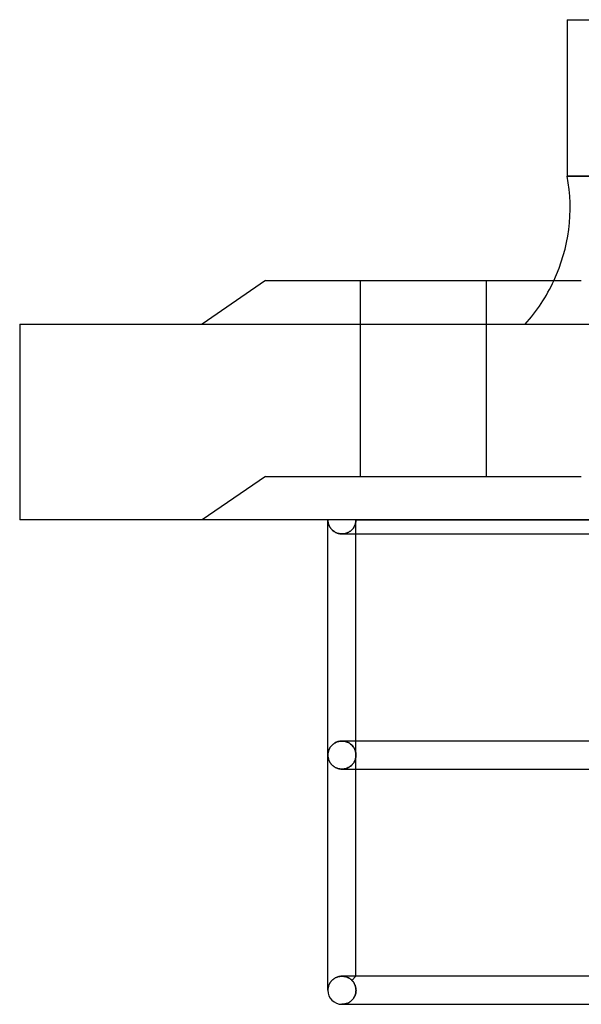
# Model space of a CAD drawing. Header units: millimetres. Extents: x -166 to 166, y -77 to 43.
# Tile 1 of 7: x -166 to -126, y -35 to 36. Entities that reach past the tile are written whole.
import ezdxf

# ---------------------------------------------------------------- set-up
doc = ezdxf.new("R2010")
doc.units = ezdxf.units.MM
doc.layers.add('HIDDEN', color=7, linetype='Continuous')
doc.layers.add('THICK', color=7, linetype='Continuous')

msp = doc.modelspace()

# ---------------------------------------------------------------- linework, layer by layer
at = {"layer": 'HIDDEN'}
for p, q in [((0, 24.49), (-127.5, 24.49)), ((-142.25, 17.05), (-142.25, 3.1)), ((-142.25, 17.05), (-142.25, 3.1)), ((-133.25, 3.1), (-133.25, 17.05)), ((-133.25, 3.1), (-133.25, 17.05)), ((-166.5, 13.95), (-166.5, 13.95)), ((-149, 3.1), (-153.5, 0)), ((-149, 3.1), (-153.5, 0)), ((-149, 3.1), (-137.75, 3.1)), ((-137.75, 3.1), (-126.5, 3.1)), ((-166.5, 0), (-166.5, 0)), ((-144.548, -0.061), (-144.55, 0)), ((-142.55, 0), (0, 0)), ((-142.55, -1), (-142.55, 0)), ((-144.543, -0.121), (-144.548, -0.061)), ((-144.533, -0.181), (-144.543, -0.121)), ((-144.521, -0.24), (-144.533, -0.181)), ((-144.504, -0.298), (-144.521, -0.24)), ((-144.484, -0.356), (-144.504, -0.298)), ((-144.461, -0.411), (-144.484, -0.356)), ((-144.434, -0.466), (-144.461, -0.411)), ((-144.404, -0.519), (-144.434, -0.466)), ((-144.371, -0.57), (-144.404, -0.519)), ((-144.334, -0.619), (-144.371, -0.57)), ((-144.295, -0.665), (-144.334, -0.619)), ((-144.254, -0.709), (-144.295, -0.665)), ((-142.851, -0.717), (-142.808, -0.672)), ((-142.808, -0.672), (-142.851, -0.717)), ((-142.808, -0.672), (-142.769, -0.626)), ((-142.769, -0.626), (-142.808, -0.672)), ((-142.769, -0.626), (-142.733, -0.578)), ((-142.733, -0.578), (-142.769, -0.626)), ((-142.733, -0.578), (-142.7, -0.529)), ((-142.7, -0.529), (-142.733, -0.578)), ((-142.7, -0.529), (-142.671, -0.478)), ((-142.671, -0.478), (-142.7, -0.529)), ((-142.671, -0.478), (-142.645, -0.427)), ((-142.645, -0.427), (-142.671, -0.478)), ((-142.645, -0.427), (-142.623, -0.375)), ((-142.623, -0.375), (-142.645, -0.427)), ((-142.623, -0.375), (-142.603, -0.323)), ((-142.603, -0.323), (-142.623, -0.375)), ((-142.603, -0.323), (-142.587, -0.27)), ((-142.587, -0.27), (-142.603, -0.323)), ((-142.587, -0.27), (-142.574, -0.216)), ((-142.574, -0.216), (-142.587, -0.27)), ((-142.574, -0.216), (-142.563, -0.162)), ((-142.563, -0.162), (-142.574, -0.216)), ((-142.563, -0.162), (-142.556, -0.108)), ((-142.556, -0.108), (-142.563, -0.162)), ((-142.556, -0.108), (-142.551, -0.054)), ((-142.551, -0.054), (-142.556, -0.108)), ((-142.551, -0.054), (-142.55, 0)), ((-142.55, 0), (-142.551, -0.054)), ((-144.209, -0.75), (-144.254, -0.709)), ((-144.162, -0.789), (-144.209, -0.75)), ((-144.113, -0.825), (-144.162, -0.789)), ((-144.061, -0.858), (-144.113, -0.825)), ((-144.006, -0.889), (-144.061, -0.858)), ((-143.947, -0.916), (-144.006, -0.889)), ((-143.886, -0.941), (-143.947, -0.916)), ((-143.822, -0.961), (-143.886, -0.941)), ((-143.756, -0.978), (-143.822, -0.961)), ((-143.689, -0.99), (-143.756, -0.978)), ((-143.62, -0.997), (-143.689, -0.99)), ((-143.55, -1), (-143.62, -0.997)), ((-143.549, -1), (-143.55, -1)), ((-143.548, -1), (-143.549, -1)), ((-143.549, -1), (-143.549, -1)), ((-143.547, -1), (-143.548, -1)), ((-143.548, -1), (-143.548, -1)), ((-143.546, -1), (-143.547, -1)), ((-143.546, -1), (-143.471, -0.997)), ((-143.471, -0.997), (-143.546, -1)), ((-143.471, -0.997), (-143.397, -0.989)), ((-143.397, -0.989), (-143.471, -0.997)), ((-143.397, -0.989), (-143.324, -0.975)), ((-143.324, -0.975), (-143.397, -0.989)), ((-143.324, -0.975), (-143.253, -0.956)), ((-143.253, -0.956), (-143.324, -0.975)), ((-143.253, -0.956), (-143.185, -0.932)), ((-143.185, -0.932), (-143.253, -0.956)), ((-143.185, -0.932), (-143.121, -0.905)), ((-143.121, -0.905), (-143.185, -0.932)), ((-143.121, -0.905), (-143.059, -0.873)), ((-143.059, -0.873), (-143.121, -0.905)), ((-143.059, -0.873), (-143.002, -0.838)), ((-143.002, -0.838), (-143.059, -0.873)), ((-143.002, -0.838), (-142.948, -0.8)), ((-142.948, -0.8), (-143.002, -0.838)), ((-142.948, -0.8), (-142.897, -0.759)), ((-142.897, -0.759), (-142.948, -0.8)), ((-142.897, -0.759), (-142.851, -0.717)), ((-142.851, -0.717), (-142.897, -0.759)), ((-144.311, -16.116), (-144.348, -16.161)), ((-144.272, -16.072), (-144.311, -16.116)), ((-144.229, -16.03), (-144.272, -16.072)), ((-144.182, -15.989), (-144.229, -16.03)), ((-144.133, -15.951), (-144.182, -15.989)), ((-144.079, -15.916), (-144.133, -15.951)), ((-144.023, -15.883), (-144.079, -15.916)), ((-143.963, -15.853), (-144.023, -15.883)), ((-143.9, -15.827), (-143.963, -15.853)), ((-143.834, -15.805), (-143.9, -15.827)), ((-143.766, -15.787), (-143.834, -15.805)), ((-143.695, -15.774), (-143.766, -15.787)), ((-143.623, -15.765), (-143.695, -15.774)), ((-143.55, -15.763), (-143.623, -15.765)), ((-143.549, -15.763), (-143.55, -15.763)), ((-143.548, -15.763), (-143.549, -15.763)), ((-143.549, -15.763), (-143.549, -15.763)), ((-143.547, -15.763), (-143.548, -15.763)), ((-143.548, -15.763), (-143.548, -15.763)), ((-143.546, -15.763), (-143.547, -15.763)), ((-143.546, -15.763), (-143.468, -15.766)), ((-143.468, -15.766), (-143.546, -15.763)), ((-143.468, -15.766), (-143.39, -15.775)), ((-143.39, -15.775), (-143.468, -15.766)), ((-143.39, -15.775), (-143.314, -15.79)), ((-143.314, -15.79), (-143.39, -15.775)), ((-143.314, -15.79), (-143.241, -15.811)), ((-143.241, -15.811), (-143.314, -15.79)), ((-143.241, -15.811), (-143.17, -15.836)), ((-143.17, -15.836), (-143.241, -15.811)), ((-143.17, -15.836), (-143.104, -15.866)), ((-143.104, -15.866), (-143.17, -15.836)), ((-143.104, -15.866), (-143.041, -15.9)), ((-143.041, -15.9), (-143.104, -15.866)), ((-143.041, -15.9), (-142.982, -15.938)), ((-142.982, -15.938), (-143.041, -15.9)), ((-142.982, -15.938), (-142.927, -15.978)), ((-142.927, -15.978), (-142.982, -15.938)), ((-142.927, -15.978), (-142.877, -16.021)), ((-142.877, -16.021), (-142.927, -15.978)), ((-142.877, -16.021), (-142.83, -16.067)), ((-142.83, -16.067), (-142.877, -16.021)), ((-142.83, -16.067), (-142.787, -16.114)), ((-142.787, -16.114), (-142.83, -16.067)), ((-142.787, -16.114), (-142.748, -16.163)), ((-142.748, -16.163), (-142.787, -16.114)), ((-142.55, -16.763), (-142.55, -15.763)), ((-144.549, -16.711), (-144.55, -16.763)), ((-144.55, -16.763), (-144.549, -16.814)), ((-144.545, -16.659), (-144.549, -16.711)), ((-144.549, -16.814), (-144.545, -16.866)), ((-144.538, -16.607), (-144.545, -16.659)), ((-144.528, -16.555), (-144.538, -16.607)), ((-144.516, -16.504), (-144.528, -16.555)), ((-144.501, -16.453), (-144.516, -16.504)), ((-144.483, -16.403), (-144.501, -16.453)), ((-144.462, -16.353), (-144.483, -16.403)), ((-144.438, -16.303), (-144.462, -16.353)), ((-144.411, -16.255), (-144.438, -16.303)), ((-144.381, -16.207), (-144.411, -16.255)), ((-144.348, -16.161), (-144.381, -16.207)), ((-142.748, -16.163), (-142.713, -16.214)), ((-142.713, -16.214), (-142.748, -16.163)), ((-142.713, -16.214), (-142.681, -16.266)), ((-142.681, -16.266), (-142.713, -16.214)), ((-142.681, -16.266), (-142.653, -16.319)), ((-142.653, -16.319), (-142.681, -16.266)), ((-142.653, -16.319), (-142.629, -16.372)), ((-142.629, -16.372), (-142.653, -16.319)), ((-142.629, -16.372), (-142.608, -16.427)), ((-142.608, -16.427), (-142.629, -16.372)), ((-142.608, -16.427), (-142.59, -16.482)), ((-142.59, -16.482), (-142.608, -16.427)), ((-142.59, -16.482), (-142.575, -16.538)), ((-142.575, -16.538), (-142.59, -16.482)), ((-142.575, -16.538), (-142.564, -16.594)), ((-142.564, -16.594), (-142.575, -16.538)), ((-142.564, -16.594), (-142.556, -16.65)), ((-142.556, -16.65), (-142.564, -16.594)), ((-142.556, -16.65), (-142.552, -16.706)), ((-142.552, -16.706), (-142.556, -16.65)), ((-142.556, -16.875), (-142.552, -16.819)), ((-142.552, -16.819), (-142.556, -16.875)), ((-142.552, -16.706), (-142.55, -16.763)), ((-142.55, -16.763), (-142.552, -16.706)), ((-142.552, -16.819), (-142.55, -16.763)), ((-142.55, -16.763), (-142.552, -16.819)), ((-142.55, -17.763), (-142.55, -16.763)), ((-144.545, -16.866), (-144.538, -16.918)), ((-144.538, -16.918), (-144.528, -16.97)), ((-144.528, -16.97), (-144.516, -17.021)), ((-144.516, -17.021), (-144.501, -17.072)), ((-144.501, -17.072), (-144.483, -17.122)), ((-144.483, -17.122), (-144.462, -17.172)), ((-144.462, -17.172), (-144.438, -17.222)), ((-144.438, -17.222), (-144.411, -17.27)), ((-144.411, -17.27), (-144.381, -17.318)), ((-144.381, -17.318), (-144.348, -17.364)), ((-144.348, -17.364), (-144.311, -17.409)), ((-144.311, -17.409), (-144.272, -17.453)), ((-144.272, -17.453), (-144.229, -17.495)), ((-144.229, -17.495), (-144.182, -17.536)), ((-144.182, -17.536), (-144.133, -17.574)), ((-142.927, -17.547), (-142.877, -17.504)), ((-142.877, -17.504), (-142.927, -17.547)), ((-142.877, -17.504), (-142.83, -17.458)), ((-142.83, -17.458), (-142.877, -17.504)), ((-142.83, -17.458), (-142.787, -17.411)), ((-142.787, -17.411), (-142.83, -17.458)), ((-142.787, -17.411), (-142.748, -17.362)), ((-142.748, -17.362), (-142.787, -17.411)), ((-142.748, -17.362), (-142.713, -17.311)), ((-142.713, -17.311), (-142.748, -17.362)), ((-142.713, -17.311), (-142.681, -17.259)), ((-142.681, -17.259), (-142.713, -17.311)), ((-142.681, -17.259), (-142.653, -17.206)), ((-142.653, -17.206), (-142.681, -17.259)), ((-142.653, -17.206), (-142.629, -17.153)), ((-142.629, -17.153), (-142.653, -17.206)), ((-142.629, -17.153), (-142.608, -17.098)), ((-142.608, -17.098), (-142.629, -17.153)), ((-142.608, -17.098), (-142.59, -17.043)), ((-142.59, -17.043), (-142.608, -17.098)), ((-142.59, -17.043), (-142.575, -16.987)), ((-142.575, -16.987), (-142.59, -17.043)), ((-142.575, -16.987), (-142.564, -16.931)), ((-142.564, -16.931), (-142.575, -16.987)), ((-142.564, -16.931), (-142.556, -16.875)), ((-142.556, -16.875), (-142.564, -16.931)), ((-144.133, -17.574), (-144.079, -17.609)), ((-144.079, -17.609), (-144.023, -17.642)), ((-144.023, -17.642), (-143.963, -17.672)), ((-143.963, -17.672), (-143.9, -17.698)), ((-143.9, -17.698), (-143.834, -17.72)), ((-143.834, -17.72), (-143.766, -17.738)), ((-143.766, -17.738), (-143.695, -17.751)), ((-143.695, -17.751), (-143.623, -17.76)), ((-143.623, -17.76), (-143.55, -17.763)), ((-143.55, -17.763), (-143.549, -17.763)), ((-143.549, -17.763), (-143.549, -17.763)), ((-143.549, -17.763), (-143.548, -17.763)), ((-143.548, -17.763), (-143.548, -17.763)), ((-143.548, -17.763), (-143.547, -17.763)), ((-143.547, -17.763), (-143.546, -17.763)), ((-143.546, -17.763), (-143.468, -17.759)), ((-143.468, -17.759), (-143.546, -17.763)), ((-143.468, -17.759), (-143.39, -17.75)), ((-143.39, -17.75), (-143.468, -17.759)), ((-143.39, -17.75), (-143.314, -17.735)), ((-143.314, -17.735), (-143.39, -17.75)), ((-143.314, -17.735), (-143.241, -17.714)), ((-143.241, -17.714), (-143.314, -17.735)), ((-143.241, -17.714), (-143.17, -17.689)), ((-143.17, -17.689), (-143.241, -17.714)), ((-143.17, -17.689), (-143.104, -17.659)), ((-143.104, -17.659), (-143.17, -17.689)), ((-143.104, -17.659), (-143.041, -17.625)), ((-143.041, -17.625), (-143.104, -17.659)), ((-143.041, -17.625), (-142.982, -17.587)), ((-142.982, -17.587), (-143.041, -17.625)), ((-142.982, -17.587), (-142.927, -17.547)), ((-142.927, -17.547), (-142.982, -17.587)), ((-144.38, -32.969), (-144.41, -33.017)), ((-144.347, -32.923), (-144.38, -32.969)), ((-144.311, -32.878), (-144.347, -32.923)), ((-144.271, -32.834), (-144.311, -32.878)), ((-144.228, -32.792), (-144.271, -32.834)), ((-144.181, -32.751), (-144.228, -32.792)), ((-144.132, -32.713), (-144.181, -32.751)), ((-144.078, -32.678), (-144.132, -32.713)), ((-144.022, -32.645), (-144.078, -32.678)), ((-143.962, -32.615), (-144.022, -32.645)), ((-143.899, -32.589), (-143.962, -32.615)), ((-143.833, -32.567), (-143.899, -32.589)), ((-143.764, -32.549), (-143.833, -32.567)), ((-143.694, -32.536), (-143.764, -32.549)), ((-143.623, -32.528), (-143.694, -32.536)), ((-143.55, -32.525), (-143.623, -32.528)), ((-143.549, -32.525), (-143.55, -32.525)), ((-143.548, -32.525), (-143.549, -32.525)), ((-143.549, -32.525), (-143.549, -32.525)), ((-143.547, -32.525), (-143.548, -32.525)), ((-143.548, -32.525), (-143.548, -32.525)), ((-143.546, -32.525), (-143.547, -32.525)), ((-143.546, -32.525), (-143.499, -32.526)), ((-143.499, -32.526), (-143.546, -32.525)), ((-143.499, -32.526), (-143.453, -32.529)), ((-143.453, -32.529), (-143.499, -32.526)), ((-143.453, -32.529), (-143.407, -32.535)), ((-143.407, -32.535), (-143.453, -32.529)), ((-143.407, -32.535), (-143.361, -32.542)), ((-143.361, -32.542), (-143.407, -32.535)), ((-143.361, -32.542), (-143.316, -32.552)), ((-143.316, -32.552), (-143.361, -32.542)), ((-143.316, -32.552), (-143.272, -32.563)), ((-143.272, -32.563), (-143.316, -32.552)), ((-143.272, -32.563), (-143.229, -32.577)), ((-143.229, -32.577), (-143.272, -32.563)), ((-143.229, -32.577), (-143.187, -32.592)), ((-143.187, -32.592), (-143.229, -32.577)), ((-143.187, -32.592), (-143.146, -32.609)), ((-143.146, -32.609), (-143.187, -32.592)), ((-143.146, -32.609), (-143.107, -32.627)), ((-143.107, -32.627), (-143.146, -32.609)), ((-143.107, -32.627), (-143.069, -32.647)), ((-143.069, -32.647), (-143.107, -32.627)), ((-143.069, -32.647), (-143.032, -32.668)), ((-143.032, -32.668), (-143.069, -32.647)), ((-143.032, -32.668), (-142.997, -32.69)), ((-142.997, -32.69), (-143.032, -32.668)), ((-142.997, -32.69), (-142.963, -32.714)), ((-142.963, -32.714), (-142.997, -32.69)), ((-142.963, -32.714), (-142.931, -32.738)), ((-142.931, -32.738), (-142.963, -32.714)), ((-142.931, -32.738), (-142.9, -32.764)), ((-142.9, -32.764), (-142.931, -32.738)), ((-142.9, -32.764), (-142.87, -32.79)), ((-142.87, -32.79), (-142.9, -32.764)), ((-142.87, -32.79), (-142.842, -32.817)), ((-142.842, -32.817), (-142.87, -32.79)), ((-142.842, -32.817), (-142.55, -32.525)), ((-142.813, -32.847), (-142.842, -32.817)), ((-142.842, -32.817), (-142.813, -32.847)), ((-142.786, -32.878), (-142.813, -32.847)), ((-142.813, -32.847), (-142.786, -32.878)), ((-142.759, -32.91), (-142.786, -32.878)), ((-142.786, -32.878), (-142.759, -32.91)), ((-142.734, -32.943), (-142.759, -32.91)), ((-142.759, -32.91), (-142.734, -32.943)), ((-142.711, -32.977), (-142.734, -32.943)), ((-142.734, -32.943), (-142.711, -32.977)), ((-142.689, -33.013), (-142.711, -32.977)), ((-142.711, -32.977), (-142.689, -33.013)), ((-144.549, -33.473), (-144.55, -33.525)), ((-144.545, -33.421), (-144.549, -33.473)), ((-144.538, -33.369), (-144.545, -33.421)), ((-144.528, -33.317), (-144.538, -33.369)), ((-144.516, -33.266), (-144.528, -33.317)), ((-144.5, -33.215), (-144.516, -33.266)), ((-144.482, -33.165), (-144.5, -33.215)), ((-144.461, -33.115), (-144.482, -33.165)), ((-144.437, -33.065), (-144.461, -33.115)), ((-144.41, -33.017), (-144.437, -33.065)), ((-142.668, -33.049), (-142.689, -33.013)), ((-142.689, -33.013), (-142.668, -33.049)), ((-142.648, -33.087), (-142.668, -33.049)), ((-142.668, -33.049), (-142.648, -33.087)), ((-142.63, -33.126), (-142.648, -33.087)), ((-142.648, -33.087), (-142.63, -33.126)), ((-142.613, -33.167), (-142.63, -33.126)), ((-142.63, -33.126), (-142.613, -33.167)), ((-142.598, -33.209), (-142.613, -33.167)), ((-142.613, -33.167), (-142.598, -33.209)), ((-142.585, -33.252), (-142.598, -33.209)), ((-142.598, -33.209), (-142.585, -33.252)), ((-142.573, -33.296), (-142.585, -33.252)), ((-142.585, -33.252), (-142.573, -33.296)), ((-142.564, -33.341), (-142.573, -33.296)), ((-142.573, -33.296), (-142.564, -33.341)), ((-142.57, -33.74), (-142.557, -33.67)), ((-142.557, -33.67), (-142.57, -33.74)), ((-142.556, -33.386), (-142.564, -33.341)), ((-142.564, -33.341), (-142.556, -33.386)), ((-142.557, -33.67), (-142.549, -33.598)), ((-142.549, -33.598), (-142.557, -33.67)), ((-142.551, -33.432), (-142.556, -33.386)), ((-142.556, -33.386), (-142.551, -33.432)), ((-142.548, -33.478), (-142.551, -33.432)), ((-142.551, -33.432), (-142.548, -33.478)), ((-142.549, -33.598), (-142.546, -33.525)), ((-142.546, -33.525), (-142.549, -33.598)), ((-142.546, -33.525), (-142.548, -33.478)), ((-142.548, -33.478), (-142.546, -33.525)), ((-143.089, -34.413), (-143.04, -34.386)), ((-143.04, -34.386), (-143.089, -34.413)), ((-143.04, -34.386), (-142.992, -34.356)), ((-142.992, -34.356), (-143.04, -34.386)), ((-142.992, -34.356), (-142.945, -34.323)), ((-142.945, -34.323), (-142.992, -34.356)), ((-142.945, -34.323), (-142.9, -34.286)), ((-142.9, -34.286), (-142.945, -34.323)), ((-142.9, -34.286), (-142.856, -34.246)), ((-142.856, -34.246), (-142.9, -34.286)), ((-142.856, -34.246), (-142.813, -34.203)), ((-142.813, -34.203), (-142.856, -34.246)), ((-142.813, -34.203), (-142.773, -34.157)), ((-142.773, -34.157), (-142.813, -34.203)), ((-142.773, -34.157), (-142.735, -34.107)), ((-142.735, -34.107), (-142.773, -34.157)), ((-142.735, -34.107), (-142.699, -34.054)), ((-142.699, -34.054), (-142.735, -34.107)), ((-142.699, -34.054), (-142.666, -33.997)), ((-142.666, -33.997), (-142.699, -34.054)), ((-142.666, -33.997), (-142.636, -33.937)), ((-142.636, -33.937), (-142.666, -33.997)), ((-142.636, -33.937), (-142.61, -33.874)), ((-142.61, -33.874), (-142.636, -33.937)), ((-142.61, -33.874), (-142.588, -33.808)), ((-142.588, -33.808), (-142.61, -33.874)), ((-142.588, -33.808), (-142.57, -33.74)), ((-142.57, -33.74), (-142.588, -33.808)), ((-143.55, -34.525), (-143.498, -34.524)), ((-143.498, -34.524), (-143.55, -34.525)), ((-143.55, -34.525), (-143.377, -34.525)), ((-143.498, -34.524), (-143.446, -34.52)), ((-143.446, -34.52), (-143.498, -34.524)), ((-143.446, -34.52), (-143.394, -34.513)), ((-143.394, -34.513), (-143.446, -34.52)), ((-143.394, -34.513), (-143.342, -34.503)), ((-143.342, -34.503), (-143.394, -34.513)), ((-143.342, -34.503), (-143.29, -34.491)), ((-143.29, -34.491), (-143.342, -34.503)), ((-143.29, -34.491), (-143.239, -34.476)), ((-143.239, -34.476), (-143.29, -34.491)), ((-143.239, -34.476), (-143.188, -34.457)), ((-143.188, -34.457), (-143.239, -34.476)), ((-143.188, -34.457), (-143.138, -34.437)), ((-143.138, -34.437), (-143.188, -34.457)), ((-143.138, -34.437), (-143.089, -34.413)), ((-143.089, -34.413), (-143.138, -34.437))]:
    msp.add_line(p, q, dxfattribs=at)
msp.add_arc((-139.699, 22.265), 12.4, 317.88812, 335.12876, dxfattribs=at)
at = {"layer": 'THICK'}
for p, q in [((-127.5, 35.65), (0, 35.65)), ((-127.5, 35.65), (-127.5, 24.49)), ((-127.5, 24.49), (0, 24.49)), ((-149, 17.05), (-153.5, 13.95)), ((-149, 17.05), (-137.75, 17.05)), ((-137.75, 17.05), (-126.5, 17.05)), ((-166.5, 13.95), (166.5, 13.95)), ((-166.5, 13.95), (-166.5, 0)), ((-144.55, 0), (-144.548, -0.061)), ((-144.55, -16.763), (-144.55, 0)), ((166.5, 0), (-166.5, 0)), ((-144.548, -0.061), (-144.543, -0.121)), ((-144.543, -0.121), (-144.533, -0.181)), ((-144.533, -0.181), (-144.521, -0.24)), ((-144.521, -0.24), (-144.504, -0.298)), ((-144.504, -0.298), (-144.484, -0.356)), ((-144.484, -0.356), (-144.461, -0.411)), ((-144.461, -0.411), (-144.434, -0.466)), ((-144.434, -0.466), (-144.404, -0.519)), ((-144.404, -0.519), (-144.371, -0.57)), ((-144.371, -0.57), (-144.334, -0.619)), ((-144.334, -0.619), (-144.295, -0.665)), ((-144.295, -0.665), (-144.254, -0.709)), ((-144.254, -0.709), (-144.209, -0.75)), ((-144.209, -0.75), (-144.162, -0.789)), ((-144.162, -0.789), (-144.113, -0.825)), ((-144.113, -0.825), (-144.061, -0.858)), ((-144.061, -0.858), (-144.006, -0.889)), ((-144.006, -0.889), (-143.947, -0.916)), ((-143.947, -0.916), (-143.886, -0.941)), ((-143.886, -0.941), (-143.822, -0.961)), ((-143.822, -0.961), (-143.756, -0.978)), ((-143.756, -0.978), (-143.689, -0.99)), ((-143.689, -0.99), (-143.62, -0.997)), ((-143.62, -0.997), (-143.55, -1)), ((-143.55, -1), (-143.549, -1)), ((-143.549, -1), (-143.549, -1)), ((-143.549, -1), (-143.548, -1)), ((-143.548, -1), (-143.548, -1)), ((-143.548, -1), (-143.547, -1)), ((-143.547, -1), (-143.546, -1)), ((-143.547, -1), (-1, -1)), ((-142.55, -15.763), (-142.55, -1)), ((-144.348, -16.161), (-144.311, -16.116)), ((-144.311, -16.116), (-144.272, -16.072)), ((-144.272, -16.072), (-144.229, -16.03)), ((-144.229, -16.03), (-144.182, -15.989)), ((-144.182, -15.989), (-144.133, -15.951)), ((-144.133, -15.951), (-144.079, -15.916)), ((-144.079, -15.916), (-144.023, -15.883)), ((-144.023, -15.883), (-143.963, -15.853)), ((-143.963, -15.853), (-143.9, -15.827)), ((-143.9, -15.827), (-143.834, -15.805)), ((-143.834, -15.805), (-143.766, -15.787)), ((-143.766, -15.787), (-143.695, -15.774)), ((-143.695, -15.774), (-143.623, -15.765)), ((-143.623, -15.765), (-143.55, -15.763)), ((-143.55, -15.763), (-143.549, -15.763)), ((-143.549, -15.763), (-143.549, -15.763)), ((-143.549, -15.763), (-143.548, -15.763)), ((-143.548, -15.763), (-143.547, -15.763)), ((-143.548, -15.763), (-143.548, -15.763)), ((-143.547, -15.763), (-143.546, -15.763)), ((-1, -15.763), (-143.547, -15.763)), ((-144.55, -16.763), (-144.549, -16.711)), ((-144.549, -16.814), (-144.55, -16.763)), ((-144.55, -33.525), (-144.55, -16.763)), ((-144.549, -16.711), (-144.545, -16.659)), ((-144.545, -16.866), (-144.549, -16.814)), ((-144.545, -16.659), (-144.538, -16.607)), ((-144.538, -16.607), (-144.528, -16.555)), ((-144.528, -16.555), (-144.516, -16.504)), ((-144.516, -16.504), (-144.501, -16.453)), ((-144.501, -16.453), (-144.483, -16.403)), ((-144.483, -16.403), (-144.462, -16.353)), ((-144.462, -16.353), (-144.438, -16.303)), ((-144.438, -16.303), (-144.411, -16.255)), ((-144.411, -16.255), (-144.381, -16.207)), ((-144.381, -16.207), (-144.348, -16.161)), ((-144.538, -16.918), (-144.545, -16.866)), ((-144.528, -16.97), (-144.538, -16.918)), ((-144.516, -17.021), (-144.528, -16.97)), ((-144.501, -17.072), (-144.516, -17.021)), ((-144.483, -17.122), (-144.501, -17.072)), ((-144.462, -17.172), (-144.483, -17.122)), ((-144.438, -17.222), (-144.462, -17.172)), ((-144.411, -17.27), (-144.438, -17.222)), ((-144.381, -17.318), (-144.411, -17.27)), ((-144.348, -17.364), (-144.381, -17.318)), ((-144.311, -17.409), (-144.348, -17.364)), ((-144.272, -17.453), (-144.311, -17.409)), ((-144.229, -17.495), (-144.272, -17.453)), ((-144.182, -17.536), (-144.229, -17.495)), ((-144.133, -17.574), (-144.182, -17.536)), ((-144.079, -17.609), (-144.133, -17.574)), ((-144.023, -17.642), (-144.079, -17.609)), ((-143.963, -17.672), (-144.023, -17.642)), ((-143.9, -17.698), (-143.963, -17.672)), ((-143.834, -17.72), (-143.9, -17.698)), ((-143.766, -17.738), (-143.834, -17.72)), ((-143.695, -17.751), (-143.766, -17.738)), ((-143.623, -17.76), (-143.695, -17.751)), ((-143.55, -17.763), (-143.623, -17.76)), ((-143.549, -17.763), (-143.55, -17.763)), ((-143.548, -17.763), (-143.549, -17.763)), ((-143.549, -17.763), (-143.549, -17.763)), ((-143.547, -17.763), (-143.548, -17.763)), ((-143.548, -17.763), (-143.548, -17.763)), ((-143.547, -17.763), (-1, -17.763)), ((-143.546, -17.763), (-143.547, -17.763)), ((-142.55, -32.525), (-142.55, -17.763)), ((-144.41, -33.017), (-144.38, -32.969)), ((-144.38, -32.969), (-144.347, -32.923)), ((-144.347, -32.923), (-144.311, -32.878)), ((-144.311, -32.878), (-144.271, -32.834)), ((-144.271, -32.834), (-144.228, -32.792)), ((-144.228, -32.792), (-144.181, -32.751)), ((-144.181, -32.751), (-144.132, -32.713)), ((-144.132, -32.713), (-144.078, -32.678)), ((-144.078, -32.678), (-144.022, -32.645)), ((-144.022, -32.645), (-143.962, -32.615)), ((-143.962, -32.615), (-143.899, -32.589)), ((-143.899, -32.589), (-143.833, -32.567)), ((-143.833, -32.567), (-143.764, -32.549)), ((-143.764, -32.549), (-143.694, -32.536)), ((-143.694, -32.536), (-143.623, -32.528)), ((-143.623, -32.528), (-143.55, -32.525)), ((-143.55, -32.525), (-143.549, -32.525)), ((-143.549, -32.525), (-143.549, -32.525)), ((-143.549, -32.525), (-143.548, -32.525)), ((-143.548, -32.525), (-143.548, -32.525)), ((-143.548, -32.525), (-143.547, -32.525)), ((-143.547, -32.525), (-143.546, -32.525)), ((-1, -32.525), (-143.547, -32.525)), ((-144.55, -33.525), (-144.549, -33.473)), ((-144.549, -33.473), (-144.545, -33.421)), ((-144.545, -33.421), (-144.538, -33.369)), ((-144.538, -33.369), (-144.528, -33.317)), ((-144.528, -33.317), (-144.516, -33.266)), ((-144.516, -33.266), (-144.5, -33.215)), ((-144.5, -33.215), (-144.482, -33.165)), ((-144.482, -33.165), (-144.461, -33.115)), ((-144.461, -33.115), (-144.437, -33.065)), ((-144.437, -33.065), (-144.41, -33.017)), ((-143.55, -34.525), (0, -34.525)), ((-143.55, -34.525), (-143.377, -34.525))]:
    msp.add_line(p, q, dxfattribs=at)
for centre, radius, start, end in [((-139.699, 22.265), 12.4, 335.12876, 10.33599), ((-143.55, -33.525), 1, 180.00009, 269.99985)]:
    msp.add_arc(centre, radius, start, end, dxfattribs=at)

doc.saveas('drawing.dxf')
